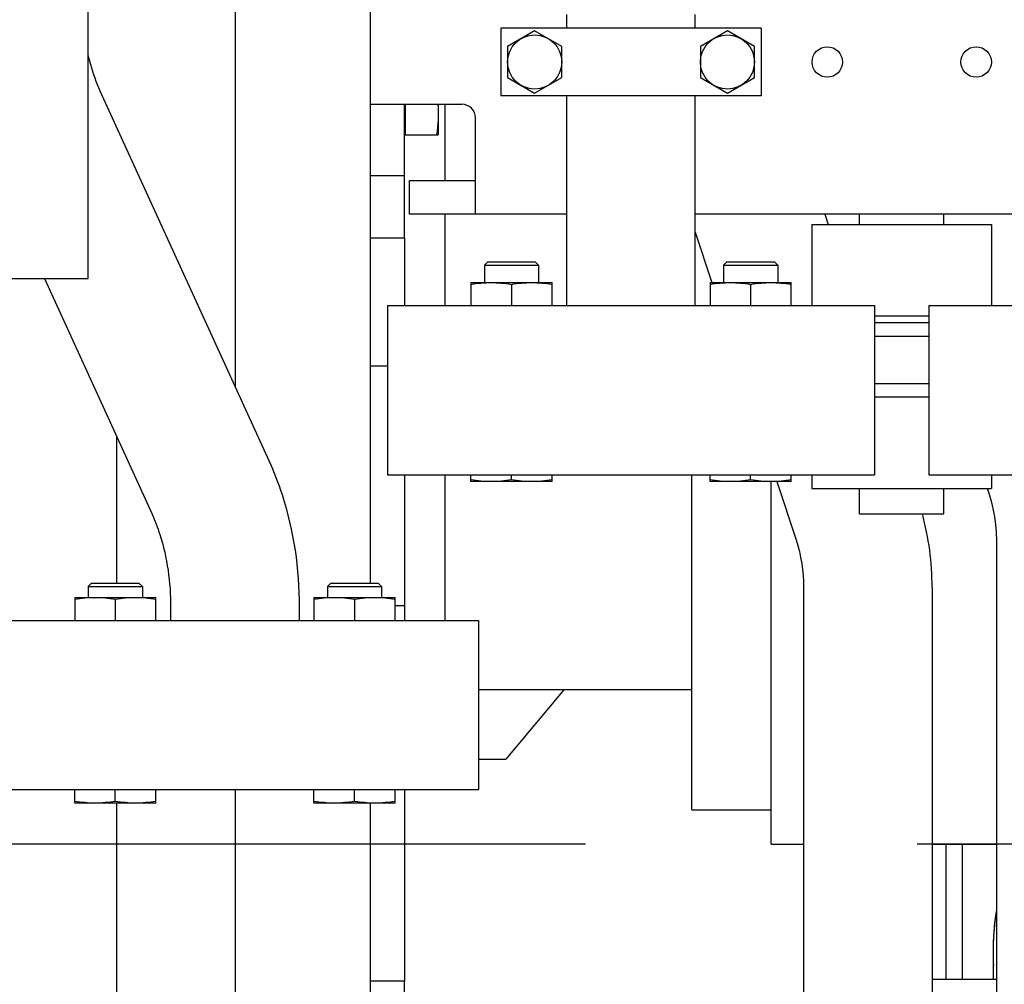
# Model space of a CAD drawing. Header units: millimetres. Extents: x 0 to 1189, y 0 to 841.
# Tile 18 of 106: x 454 to 469, y 169 to 183. Entities that reach past the tile are written whole.
import ezdxf
from ezdxf.enums import TextEntityAlignment as Align

# ---------------------------------------------------------------- set-up
doc = ezdxf.new("R2010")
doc.units = ezdxf.units.MM
doc.header["$LTSCALE"] = 65.395
doc.linetypes.add('CENTER', pattern=[0.6, 0.375, -0.075, 0.075, -0.075])
doc.layers.get('0').update_dxf_attribs({"linetype": 'CONTINUOUS'})
for name, color, linetype in [('1907_734000_04_SIMPLE1_C_ABL1075', 7, 'CONTINUOUS'), ('1907_734000_04_SIMPLE1_T1_C_PBL1076', 7, 'CONTINUOUS'), ('1907_853507_02_PBL1204', 7, 'CONTINUOUS'), ('1907_853700_22_AC_ABL1291', 7, 'CONTINUOUS'), ('1907_853700_22_AC_P01_PBL1292', 7, 'CONTINUOUS'), ('1907_854000_21_SIMPLE1_T1_X_PBL1193', 7, 'CONTINUOUS'), ('1907_854000_21_SIMPLE1_X_ABL1192', 7, 'CONTINUOUS'), ('1997_111200_08_SIMPLE1_A_ABL1093', 7, 'CONTINUOUS'), ('1997_111200_08_SIMPLE1_T3_A_PBL1166', 7, 'CONTINUOUS'), ('32007_040000_TLKS_KS_V_ABL1038', 7, 'CONTINUOUS'), ('32007_041000_TLKS_KS_V_ABL1055', 7, 'CONTINUOUS'), ('32007_060000_TLKS_KGS_ABL1115', 7, 'CONTINUOUS'), ('32007_060000_TLKS_KGS_V_ABL1134', 7, 'CONTINUOUS'), ('32007_061000_TLKS_KGS_ABL1116', 7, 'CONTINUOUS'), ('32007_061000_TLKS_KGS_V_ABL1135', 7, 'CONTINUOUS'), ('32007_633500_01_SIMPLE1_T1_X_PBL1295', 7, 'CONTINUOUS'), ('32007_633500_01_SIMPLE1_X_ABL1294', 7, 'CONTINUOUS'), ('32007_634900_01_SIMPLE1_T1_X_PBL1191', 7, 'CONTINUOUS'), ('32007_634900_01_SIMPLE1_X_ABL1190', 7, 'CONTINUOUS'), ('32007_641400_01_SIMPLE1_T1_X_PBL1183', 7, 'CONTINUOUS'), ('32007_641400_01_SIMPLE1_X_ABL1182', 7, 'CONTINUOUS'), ('32007_644000_02_SIMPLE1_T1_X_PBL1185', 7, 'CONTINUOUS'), ('32007_644000_02_SIMPLE1_X_ABL1184', 7, 'CONTINUOUS'), ('32007_648500_01_SIMPLE1_T1_X_PBL1203', 7, 'CONTINUOUS'), ('32007_648500_01_SIMPLE1_X_ABL1202', 7, 'CONTINUOUS'), ('32007_842000_01_SIMPLE1_T1_X_PBL1148', 7, 'CONTINUOUS'), ('32007_842000_01_SIMPLE1_X_ABL1147', 7, 'CONTINUOUS'), ('32007_853500_03_ABL1117', 7, 'CONTINUOUS'), ('32007_853700_03_ABL1219', 7, 'CONTINUOUS'), ('32007_853700_03_P01_PBL1220', 7, 'CONTINUOUS'), ('32007_853700_04_ABL1142', 7, 'CONTINUOUS'), ('32007_853700_04_P01_PBL1218', 7, 'CONTINUOUS'), ('32007_881500_01_SIMPLE1_T1_X_PBL1201', 7, 'CONTINUOUS'), ('32007_881500_01_SIMPLE1_T2_X_PBL1188', 7, 'CONTINUOUS'), ('32007_881500_01_SIMPLE1_T2_X_PBL1199', 7, 'CONTINUOUS'), ('32007_881500_01_SIMPLE1_T2_X_PBL1200', 7, 'CONTINUOUS'), ('32007_881500_01_SIMPLE1_X_ABL1139', 7, 'CONTINUOUS'), ('32097_000000_TLKS_MARKETING_ABL1032', 7, 'CONTINUOUS'), ('32097_030000_TLKS_V_ABL1033', 7, 'CONTINUOUS'), ('32097_100000_TLKS_V_ABL1070', 7, 'CONTINUOUS'), ('32097_111000_01_SIMPLE1_T1_X_PBL1092', 7, 'CONTINUOUS'), ('32097_111000_01_SIMPLE1_X_ABL1091', 7, 'CONTINUOUS'), ('I4014-M10X80_PBL1279', 7, 'CONTINUOUS'), ('I4014-M10X80_PBL1281', 7, 'CONTINUOUS'), ('I4014-M16X55_PBL1186', 7, 'CONTINUOUS'), ('I4014-M16X55_PBL1187', 7, 'CONTINUOUS'), ('I4014-M16X55_PBL1196', 7, 'CONTINUOUS'), ('I4014-M16X55_PBL1197', 7, 'CONTINUOUS'), ('I4017-M16X70_PBL1205', 7, 'CONTINUOUS'), ('I4032-M16_PBL1118', 7, 'CONTINUOUS'), ('I4032-M16_PBL1120', 7, 'CONTINUOUS'), ('I4032-M16_PBL1122', 7, 'CONTINUOUS'), ('I4032-M16_PBL1123', 7, 'CONTINUOUS'), ('right_6_VBL1028', 7, 'CONTINUOUS'), ('RKD3000-38_PBL1206', 7, 'CONTINUOUS')]:
    doc.layers.add(name, color=color, linetype=linetype)
doc.styles.get("Standard").update_dxf_attribs({"font": 'txt', "width": 0.6})
doc.dimstyles.new('DIMSTYLE_1', dxfattribs={"dimtxt": 3.5, "dimasz": 3.5, "dimexe": 1.8, "dimexo": 0, "dimgap": 0.875, "dimtad": 1, "dimlfac": 20, "dimdsep": 46, "dimtxsty": 'Standard', "dimblk": '_FILLED', "dimblk1": '_FILLED', "dimblk2": '_FILLED', "dimcen": 0.09, "dimadec": 0, "dimazin": 0, "dimtp": 2, "dimtm": 2, "dimtfac": 1, "dimtofl": 0, "dimtmove": 0, "dimatfit": 3, "dimldrblk": '_FILLED', "dimfxl": 1, "dimtolj": 1, "dimarcsym": 0})

# ---------------------------------------------------------------- blocks, each defined once
blk = doc.blocks.new('_FILLED')
at = {"color": 0, "linetype": 'ByBlock'}
blk.add_solid([(0, 0), (-1, 0.1671), (-1, -0.1671)], dxfattribs=at)
blk = doc.blocks.new('*D1')
at = {"color": 2, "linetype": 'Continuous'}
for p, q in [((429.9, 299.247), (510.449, 299.247)), ((508.649, 299.247), (508.649, 234.997)), ((508.649, 170.747), (508.649, 234.997)), ((500.71, 170.747), (510.449, 170.747))]:
    blk.add_line(p, q, dxfattribs=at)
at = {"color": 2, "linetype": 'Continuous', "xscale": 3.5, "yscale": 3.5, "zscale": 3.5}
for p, rotation in [((508.649, 299.247), 90), ((508.649, 170.747), 270)]:
    blk.add_blockref('_FILLED', p, dxfattribs=dict(at, rotation=rotation))
at = {"color": 2, "linetype": 'Continuous', "width": 0.672619}
blk.add_text('2570', height=3.5, rotation=90, dxfattribs=at).set_placement((507.774, 234.997), align=Align.CENTER)
blk = doc.blocks.new('*D17')
at = {"color": 2, "linetype": 'Continuous'}
for p, q in [((404.084, 340.997), (540.449, 340.997)), ((538.649, 340.997), (538.649, 255.872)), ((538.649, 170.747), (538.649, 255.872)), ((500.326, 170.747), (540.449, 170.747))]:
    blk.add_line(p, q, dxfattribs=at)
at = {"color": 2, "linetype": 'Continuous', "xscale": 3.5, "yscale": 3.5, "zscale": 3.5}
for p, rotation in [((538.649, 340.997), 90), ((538.649, 170.747), 270)]:
    blk.add_blockref('_FILLED', p, dxfattribs=dict(at, rotation=rotation))
at = {"color": 2, "linetype": 'Continuous', "width": 0.654762}
blk.add_text('3405', height=3.5, rotation=90, dxfattribs=at).set_placement((537.774, 255.872), align=Align.CENTER)
blk = doc.blocks.new('*D18')
at = {"color": 2, "linetype": 'Continuous'}
for p, q in [((404.084, 322.747), (530.449, 322.747)), ((528.649, 322.747), (528.649, 246.747)), ((528.649, 170.747), (528.649, 246.747)), ((500.472, 170.747), (530.449, 170.747))]:
    blk.add_line(p, q, dxfattribs=at)
at = {"color": 2, "linetype": 'Continuous', "xscale": 3.5, "yscale": 3.5, "zscale": 3.5}
for p, rotation in [((528.649, 322.747), 90), ((528.649, 170.747), 270)]:
    blk.add_blockref('_FILLED', p, dxfattribs=dict(at, rotation=rotation))
at = {"color": 2, "linetype": 'Continuous', "width": 0.672619}
blk.add_text('3040', height=3.5, rotation=90, dxfattribs=at).set_placement((527.774, 246.747), align=Align.CENTER)
blk = doc.blocks.new('*D19')
at = {"color": 2, "linetype": 'Continuous'}
for p, q in [((429.9, 317.747), (520.449, 317.747)), ((518.649, 317.747), (518.649, 244.247)), ((518.649, 170.747), (518.649, 244.247)), ((508.649, 170.747), (520.449, 170.747))]:
    blk.add_line(p, q, dxfattribs=at)
at = {"color": 2, "linetype": 'Continuous', "xscale": 3.5, "yscale": 3.5, "zscale": 3.5}
for p, rotation in [((518.649, 317.747), 90), ((518.649, 170.747), 270)]:
    blk.add_blockref('_FILLED', p, dxfattribs=dict(at, rotation=rotation))
at = {"color": 2, "linetype": 'Continuous', "width": 0.690476}
blk.add_text('2940', height=3.5, rotation=90, dxfattribs=at).set_placement((517.774, 244.247), align=Align.CENTER)
blk = doc.blocks.new('32097_111000_01_SIMPLE1_T1_X_PBL1092', base_point=(318.399, 190.372))
at = {"layer": '32097_111000_01_SIMPLE1_T1_X_PBL1092', "color": 7, "linetype": 'Continuous'}
for p, q in [((457.449, 185.047), (457.449, 177.497)), ((457.449, 171.547), (457.449, 168.122))]:
    blk.add_line(p, q, dxfattribs=at)
blk = doc.blocks.new('32097_111000_01_SIMPLE1_X_ABL1091', base_point=(318.399, 190.372))
at = {"layer": '32097_111000_01_SIMPLE1_T1_X_PBL1092'}
blk.add_blockref('32097_111000_01_SIMPLE1_T1_X_PBL1092', (318.399, 190.372), dxfattribs=at)
blk = doc.blocks.new('1997_111200_08_SIMPLE1_T3_A_PBL1166', base_point=(446.824, 167.595))
at = {"layer": '1997_111200_08_SIMPLE1_T3_A_PBL1166', "color": 7, "linetype": 'Continuous'}
for p, q in [((455.699, 174.597), (455.699, 176.756)), ((455.699, 168.122), (455.699, 171.347))]:
    blk.add_line(p, q, dxfattribs=at)
blk = doc.blocks.new('1997_111200_08_SIMPLE1_A_ABL1093', base_point=(326.649, 195.497))
at = {"layer": '1997_111200_08_SIMPLE1_T3_A_PBL1166'}
blk.add_blockref('1997_111200_08_SIMPLE1_T3_A_PBL1166', (446.824, 167.595), dxfattribs=at)
blk = doc.blocks.new('32097_100000_TLKS_V_ABL1070', base_point=(325.149, 187.522))
at = {"layer": '1997_111200_08_SIMPLE1_A_ABL1093'}
blk.add_blockref('1997_111200_08_SIMPLE1_A_ABL1093', (326.649, 195.497), dxfattribs=at)
at = {"layer": '32097_111000_01_SIMPLE1_X_ABL1091'}
blk.add_blockref('32097_111000_01_SIMPLE1_X_ABL1091', (318.399, 190.372), dxfattribs=at)
blk = doc.blocks.new('32097_030000_TLKS_V_ABL1033', base_point=(293.349, 222.92))
at = {"layer": '32097_100000_TLKS_V_ABL1070'}
blk.add_blockref('32097_100000_TLKS_V_ABL1070', (325.149, 187.522), dxfattribs=at)
blk = doc.blocks.new('1907_734000_04_SIMPLE1_T1_C_PBL1076', base_point=(336.046, 166.122))
at = {"layer": '1907_734000_04_SIMPLE1_T1_C_PBL1076', "color": 2, "linetype": 'CENTER'}
blk.add_line((163.442, 170.747), (508.649, 170.747), dxfattribs=at)
blk = doc.blocks.new('1907_734000_04_SIMPLE1_C_ABL1075', base_point=(336.046, 166.122))
at = {"layer": '1907_734000_04_SIMPLE1_T1_C_PBL1076'}
blk.add_blockref('1907_734000_04_SIMPLE1_T1_C_PBL1076', (336.046, 166.122), dxfattribs=at)
blk = doc.blocks.new('32007_041000_TLKS_KS_V_ABL1055', base_point=(336.046, 202.954))
at = {"layer": '1907_734000_04_SIMPLE1_C_ABL1075'}
blk.add_blockref('1907_734000_04_SIMPLE1_C_ABL1075', (336.046, 166.122), dxfattribs=at)
blk = doc.blocks.new('32007_040000_TLKS_KS_V_ABL1038', base_point=(310.611, 224.442))
at = {"layer": '32007_041000_TLKS_KS_V_ABL1055'}
blk.add_blockref('32007_041000_TLKS_KS_V_ABL1055', (336.046, 202.954), dxfattribs=at)
blk = doc.blocks.new('I4032-M16_PBL1118', base_point=(459.213, 174.217))
at = {"layer": 'I4032-M16_PBL1118', "color": 7, "linetype": 'Continuous'}
for p, q in [((458.613, 174.387), (458.613, 174.387)), ((458.613, 174.387), (459.812, 174.387)), ((458.613, 174.387), (458.613, 174.047)), ((459.213, 174.362), (459.213, 174.047)), ((459.813, 174.387), (459.812, 174.387)), ((459.813, 174.047), (459.813, 174.387))]:
    blk.add_line(p, q, dxfattribs=at)
for points in [[(458.613, 174.362), (458.712, 174.378), (458.913, 174.397), (459.114, 174.378), (459.213, 174.362)], [(459.213, 174.362), (459.312, 174.378), (459.513, 174.397), (459.714, 174.378), (459.813, 174.362)]]:
    blk.add_open_spline(points, degree=3, dxfattribs=at)
blk = doc.blocks.new('I4032-M16_PBL1120', base_point=(455.677, 174.217))
at = {"layer": 'I4032-M16_PBL1120', "color": 7, "linetype": 'Continuous'}
for p, q in [((455.077, 174.387), (455.078, 174.387)), ((455.077, 174.387), (455.077, 174.047)), ((455.078, 174.387), (456.277, 174.387)), ((455.677, 174.362), (455.677, 174.047)), ((456.277, 174.387), (456.277, 174.387)), ((456.277, 174.047), (456.277, 174.387))]:
    blk.add_line(p, q, dxfattribs=at)
for points in [[(455.077, 174.362), (455.176, 174.378), (455.377, 174.397), (455.578, 174.378), (455.677, 174.362)], [(455.677, 174.362), (455.776, 174.378), (455.977, 174.397), (456.178, 174.378), (456.277, 174.362)]]:
    blk.add_open_spline(points, degree=3, dxfattribs=at)
blk = doc.blocks.new('I4032-M16_PBL1122', base_point=(465.067, 178.867))
at = {"layer": 'I4032-M16_PBL1122', "color": 7, "linetype": 'Continuous'}
for p, q in [((464.467, 179.037), (464.468, 179.037)), ((464.467, 179.037), (464.467, 178.697)), ((464.468, 179.037), (465.667, 179.037)), ((465.067, 179.012), (465.067, 178.697)), ((465.667, 179.037), (465.667, 179.037)), ((465.667, 178.697), (465.667, 179.037))]:
    blk.add_line(p, q, dxfattribs=at)
for points in [[(464.467, 179.012), (464.566, 179.028), (464.767, 179.047), (464.968, 179.028), (465.067, 179.012)], [(465.067, 179.012), (465.166, 179.028), (465.367, 179.047), (465.568, 179.028), (465.667, 179.012)]]:
    blk.add_open_spline(points, degree=3, dxfattribs=at)
blk = doc.blocks.new('I4032-M16_PBL1123', base_point=(461.532, 178.867))
at = {"layer": 'I4032-M16_PBL1123', "color": 7, "linetype": 'Continuous'}
for p, q in [((460.932, 179.037), (460.932, 179.037)), ((460.932, 179.037), (462.131, 179.037)), ((460.932, 179.037), (460.932, 178.697)), ((461.532, 179.012), (461.532, 178.697)), ((462.132, 179.037), (462.131, 179.037)), ((462.132, 178.697), (462.132, 179.037))]:
    blk.add_line(p, q, dxfattribs=at)
for points in [[(460.932, 179.012), (461.031, 179.028), (461.232, 179.047), (461.433, 179.028), (461.532, 179.012)], [(461.532, 179.012), (461.631, 179.028), (461.832, 179.047), (462.033, 179.028), (462.132, 179.012)]]:
    blk.add_open_spline(points, degree=3, dxfattribs=at)
blk = doc.blocks.new('32007_853700_04_P01_PBL1218', base_point=(461.937, 166.914))
at = {"layer": '32007_853700_04_P01_PBL1218', "color": 7, "linetype": 'Continuous'}
for p, q in [((466.162, 180.047), (466.211, 179.898)), ((464.249, 179.783), (464.494, 179.037)), ((465.456, 176.097), (465.738, 175.236)), ((465.849, 174.534), (465.849, 168.122)), ((467.749, 174.534), (467.749, 168.122))]:
    blk.add_line(p, q, dxfattribs=at)
blk.add_arc((463.566, 174.533), 4.183, 0.0169, 15.1262, dxfattribs=at)
blk.add_open_spline([(465.738, 175.236), (465.812, 175.011), (465.849, 174.771), (465.849, 174.534)], degree=3, dxfattribs=at)
blk = doc.blocks.new('32007_853700_04_ABL1142', base_point=(461.562, 166.205))
at = {"layer": '32007_853700_04_P01_PBL1218'}
blk.add_blockref('32007_853700_04_P01_PBL1218', (461.937, 166.914), dxfattribs=at)
blk = doc.blocks.new('I4014-M16X55_PBL1186', base_point=(459.213, 172.972))
at = {"layer": 'I4014-M16X55_PBL1186', "color": 7, "linetype": 'Continuous'}
for p, q in [((458.863, 174.597), (458.813, 174.547)), ((458.813, 174.547), (459.613, 174.547)), ((458.813, 174.547), (458.813, 174.387)), ((458.863, 174.597), (459.563, 174.597)), ((459.563, 174.597), (459.613, 174.547)), ((459.613, 174.547), (459.613, 174.387)), ((458.613, 171.347), (458.613, 171.547)), ((459.213, 171.372), (459.213, 171.547)), ((459.813, 171.347), (459.813, 171.547)), ((459.813, 171.347), (458.613, 171.347))]:
    blk.add_line(p, q, dxfattribs=at)
for points in [[(458.913, 171.347), (458.812, 171.347), (458.712, 171.357), (458.613, 171.372)], [(459.213, 171.372), (459.114, 171.357), (459.013, 171.347), (458.913, 171.347)], [(459.513, 171.347), (459.412, 171.347), (459.312, 171.357), (459.213, 171.372)], [(459.813, 171.372), (459.714, 171.357), (459.613, 171.347), (459.513, 171.347)]]:
    blk.add_open_spline(points, degree=3, dxfattribs=at)
blk = doc.blocks.new('I4014-M16X55_PBL1187', base_point=(455.677, 172.972))
at = {"layer": 'I4014-M16X55_PBL1187', "color": 7, "linetype": 'Continuous'}
for p, q in [((455.327, 174.597), (455.277, 174.547)), ((455.277, 174.547), (456.077, 174.547)), ((455.277, 174.547), (455.277, 174.387)), ((455.327, 174.597), (456.027, 174.597)), ((456.027, 174.597), (456.077, 174.547)), ((456.077, 174.547), (456.077, 174.387)), ((455.077, 171.347), (455.077, 171.547)), ((455.677, 171.372), (455.677, 171.547)), ((456.277, 171.347), (456.277, 171.547)), ((456.277, 171.347), (455.077, 171.347))]:
    blk.add_line(p, q, dxfattribs=at)
for points in [[(455.377, 171.347), (455.277, 171.347), (455.176, 171.357), (455.077, 171.372)], [(455.677, 171.372), (455.578, 171.357), (455.477, 171.347), (455.377, 171.347)], [(455.977, 171.347), (455.877, 171.347), (455.776, 171.357), (455.677, 171.372)], [(456.277, 171.372), (456.178, 171.357), (456.077, 171.347), (455.977, 171.347)]]:
    blk.add_open_spline(points, degree=3, dxfattribs=at)
blk = doc.blocks.new('I4014-M16X55_PBL1196', base_point=(465.067, 177.722))
at = {"layer": 'I4014-M16X55_PBL1196', "color": 7, "linetype": 'Continuous'}
for p, q in [((464.717, 179.347), (464.667, 179.297)), ((464.667, 179.297), (465.467, 179.297)), ((464.667, 179.297), (464.667, 179.037)), ((464.717, 179.347), (465.417, 179.347)), ((465.417, 179.347), (465.467, 179.297)), ((465.467, 179.297), (465.467, 179.037)), ((464.467, 176.097), (464.467, 176.197)), ((465.667, 176.097), (464.467, 176.097)), ((465.067, 176.122), (465.067, 176.197)), ((465.667, 176.097), (465.667, 176.197))]:
    blk.add_line(p, q, dxfattribs=at)
for points in [[(464.767, 176.097), (464.667, 176.097), (464.566, 176.107), (464.467, 176.122)], [(465.067, 176.122), (464.968, 176.107), (464.868, 176.097), (464.767, 176.097)], [(465.367, 176.097), (465.267, 176.097), (465.166, 176.107), (465.067, 176.122)], [(465.667, 176.122), (465.568, 176.107), (465.468, 176.097), (465.367, 176.097)]]:
    blk.add_open_spline(points, degree=3, dxfattribs=at)
blk = doc.blocks.new('I4014-M16X55_PBL1197', base_point=(461.532, 177.722))
at = {"layer": 'I4014-M16X55_PBL1197', "color": 7, "linetype": 'Continuous'}
for p, q in [((461.182, 179.347), (461.132, 179.297)), ((461.132, 179.297), (461.932, 179.297)), ((461.132, 179.297), (461.132, 179.037)), ((461.182, 179.347), (461.882, 179.347)), ((461.882, 179.347), (461.932, 179.297)), ((461.932, 179.297), (461.932, 179.037)), ((460.932, 176.097), (460.932, 176.197)), ((462.132, 176.097), (460.932, 176.097)), ((461.532, 176.122), (461.532, 176.197)), ((462.132, 176.097), (462.132, 176.197))]:
    blk.add_line(p, q, dxfattribs=at)
for points in [[(461.232, 176.097), (461.131, 176.097), (461.031, 176.107), (460.932, 176.122)], [(461.532, 176.122), (461.433, 176.107), (461.332, 176.097), (461.232, 176.097)], [(461.832, 176.097), (461.731, 176.097), (461.631, 176.107), (461.532, 176.122)], [(462.132, 176.122), (462.033, 176.107), (461.932, 176.097), (461.832, 176.097)]]:
    blk.add_open_spline(points, degree=3, dxfattribs=at)
blk = doc.blocks.new('1907_853507_02_PBL1204', base_point=(467.799, 182.547))
at = {"layer": '1907_853507_02_PBL1204', "color": 7, "linetype": 'Continuous'}
for p, q in [((459.449, 183.047), (459.449, 185.047)), ((459.949, 183.047), (459.949, 185.047)), ((462.35, 183.047), (459.449, 183.047)), ((459.449, 180.622), (459.449, 183.047)), ((470.349, 183.047), (464.25, 183.047)), ((475.849, 183.047), (472.249, 183.047)), ((476.149, 180.047), (476.149, 182.747)), ((459.449, 181.672), (460.799, 181.672)), ((459.949, 180.622), (459.949, 181.672)), ((460.999, 180.047), (460.999, 181.472)), ((459.449, 180.622), (459.949, 180.622)), ((460.024, 180.547), (460.999, 180.547)), ((460.024, 180.047), (460.024, 180.547)), ((462.349, 180.047), (460.024, 180.047)), ((470.349, 180.047), (464.249, 180.047)), ((476.149, 180.047), (472.249, 180.047))]:
    blk.add_line(p, q, dxfattribs=at)
for centre, radius in [((466.199, 182.297), 0.225), ((468.399, 182.297), 0.225), ((474.199, 182.297), 0.225), ((475.574, 182.297), 0.275)]:
    blk.add_circle(centre, radius, dxfattribs=at)
for centre, radius in [((475.849, 182.747), 0.3), ((460.799, 181.472), 0.2)]:
    blk.add_arc(centre, radius, 0, 90, dxfattribs=at)
blk = doc.blocks.new('I4017-M16X70_PBL1205', base_point=(460.199, 181.447))
at = {"layer": 'I4017-M16X70_PBL1205', "color": 7, "linetype": 'Continuous'}
for p, q in [((459.959, 181.672), (459.959, 181.222)), ((460.449, 181.672), (460.449, 181.223)), ((459.959, 181.26), (459.949, 181.26)), ((459.959, 181.222), (460.449, 181.222)), ((460.449, 181.22), (460.449, 181.223))]:
    blk.add_line(p, q, dxfattribs=at)
blk.add_open_spline([(460.443, 181.673), (460.456, 181.523), (460.447, 181.371), (460.424, 181.222)], degree=3, dxfattribs=at)
blk = doc.blocks.new('RKD3000-38_PBL1206', base_point=(463.299, 182.297))
at = {"layer": 'RKD3000-38_PBL1206', "color": 7, "linetype": 'Continuous'}
for p, q in [((465.224, 182.797), (461.374, 182.797)), ((461.374, 182.797), (461.374, 181.797)), ((465.224, 182.797), (465.224, 181.797)), ((465.224, 181.797), (461.374, 181.797))]:
    blk.add_line(p, q, dxfattribs=at)
blk = doc.blocks.new('32007_853700_03_P01_PBL1220', base_point=(466.474, 173.965))
at = {"layer": '32007_853700_03_P01_PBL1220', "color": 7, "linetype": 'Continuous'}
for p, q in [((462.349, 182.797), (462.349, 183.001)), ((464.249, 182.797), (464.249, 182.999)), ((462.349, 178.697), (462.349, 181.797)), ((464.249, 178.697), (464.249, 181.797)), ((468.562, 175.998), (468.581, 175.943)), ((468.699, 175.217), (468.699, 168.122))]:
    blk.add_line(p, q, dxfattribs=at)
blk.add_open_spline([(468.581, 175.943), (468.64, 175.768), (468.69, 175.524), (468.699, 175.279), (468.699, 175.217)], degree=3, knots=[0, 0, 0, 0, 0.748179, 1, 1, 1, 1], dxfattribs=at)
blk = doc.blocks.new('32007_853700_03_ABL1219', base_point=(466.474, 173.965))
at = {"layer": '32007_853700_03_P01_PBL1220'}
blk.add_blockref('32007_853700_03_P01_PBL1220', (466.474, 173.965), dxfattribs=at)
blk = doc.blocks.new('I4014-M10X80_PBL1279', base_point=(461.874, 182.297))
at = {"layer": 'I4014-M10X80_PBL1279', "color": 7, "linetype": 'Continuous'}
for p, q in [((461.874, 182.759), (461.474, 182.528)), ((462.274, 182.528), (461.874, 182.759)), ((461.474, 182.528), (461.474, 182.067)), ((462.274, 182.067), (462.274, 182.528)), ((461.474, 182.067), (461.874, 181.836)), ((461.874, 181.836), (462.274, 182.067))]:
    blk.add_line(p, q, dxfattribs=at)
blk.add_circle((461.874, 182.297), 0.4, dxfattribs=at)
blk = doc.blocks.new('I4014-M10X80_PBL1281', base_point=(464.724, 182.297))
at = {"layer": 'I4014-M10X80_PBL1281', "color": 7, "linetype": 'Continuous'}
for p, q in [((464.724, 182.759), (464.324, 182.528)), ((465.124, 182.528), (464.724, 182.759)), ((464.324, 182.528), (464.324, 182.067)), ((465.124, 182.067), (465.124, 182.528)), ((464.324, 182.067), (464.724, 181.836)), ((464.724, 181.836), (465.124, 182.067))]:
    blk.add_line(p, q, dxfattribs=at)
blk.add_circle((464.724, 182.297), 0.4, dxfattribs=at)
blk = doc.blocks.new('1907_853700_22_AC_P01_PBL1292', base_point=(456.512, 178.224))
at = {"layer": '1907_853700_22_AC_P01_PBL1292', "color": 7, "linetype": 'Continuous'}
for p, q in [((455.45, 181.873), (457.948, 176.407)), ((454.629, 179.097), (456.22, 175.617)), ((456.495, 174.245), (456.495, 174.047)), ((458.395, 174.245), (458.395, 174.047))]:
    blk.add_line(p, q, dxfattribs=at)
for points, knots in [([(455.271, 182.4), (455.283, 182.352), (455.33, 182.173), (455.393, 181.997), (455.45, 181.873)], [0, 0, 0, 0, 0.262965, 1, 1, 1, 1]), ([(457.948, 176.407), (458.022, 176.244), (458.288, 175.553), (458.395, 174.805), (458.395, 174.245)], [0, 0, 0, 0, 0.242428, 1, 1, 1, 1]), ([(456.22, 175.617), (456.264, 175.52), (456.431, 175.081), (456.495, 174.607), (456.495, 174.245)], [0, 0, 0, 0, 0.228614, 1, 1, 1, 1])]:
    blk.add_open_spline(points, degree=3, knots=knots, dxfattribs=at)
blk = doc.blocks.new('1907_853700_22_AC_ABL1291', base_point=(456.512, 178.224))
at = {"layer": '1907_853700_22_AC_P01_PBL1292'}
blk.add_blockref('1907_853700_22_AC_P01_PBL1292', (456.512, 178.224), dxfattribs=at)
blk = doc.blocks.new('32007_853500_03_ABL1117', base_point=(467.061, 199.122))
at = {"layer": '1907_853507_02_PBL1204'}
blk.add_blockref('1907_853507_02_PBL1204', (467.799, 182.547), dxfattribs=at)
at = {"layer": '1907_853700_22_AC_ABL1291'}
blk.add_blockref('1907_853700_22_AC_ABL1291', (456.512, 178.224), dxfattribs=at)
at = {"layer": '32007_853700_03_ABL1219'}
blk.add_blockref('32007_853700_03_ABL1219', (466.474, 173.965), dxfattribs=at)
at = {"layer": '32007_853700_04_ABL1142'}
blk.add_blockref('32007_853700_04_ABL1142', (461.562, 166.205), dxfattribs=at)
at = {"layer": 'I4014-M10X80_PBL1279'}
blk.add_blockref('I4014-M10X80_PBL1279', (461.874, 182.297), dxfattribs=at)
at = {"layer": 'I4014-M10X80_PBL1281'}
blk.add_blockref('I4014-M10X80_PBL1281', (464.724, 182.297), dxfattribs=at)
at = {"layer": 'I4014-M16X55_PBL1186'}
blk.add_blockref('I4014-M16X55_PBL1186', (459.213, 172.972), dxfattribs=at)
at = {"layer": 'I4014-M16X55_PBL1187'}
blk.add_blockref('I4014-M16X55_PBL1187', (455.677, 172.972), dxfattribs=at)
at = {"layer": 'I4014-M16X55_PBL1196'}
blk.add_blockref('I4014-M16X55_PBL1196', (465.067, 177.722), dxfattribs=at)
at = {"layer": 'I4014-M16X55_PBL1197'}
blk.add_blockref('I4014-M16X55_PBL1197', (461.532, 177.722), dxfattribs=at)
at = {"layer": 'I4017-M16X70_PBL1205'}
blk.add_blockref('I4017-M16X70_PBL1205', (460.199, 181.447), dxfattribs=at)
at = {"layer": 'I4032-M16_PBL1118'}
blk.add_blockref('I4032-M16_PBL1118', (459.213, 174.217), dxfattribs=at)
at = {"layer": 'I4032-M16_PBL1120'}
blk.add_blockref('I4032-M16_PBL1120', (455.677, 174.217), dxfattribs=at)
at = {"layer": 'I4032-M16_PBL1122'}
blk.add_blockref('I4032-M16_PBL1122', (465.067, 178.867), dxfattribs=at)
at = {"layer": 'I4032-M16_PBL1123'}
blk.add_blockref('I4032-M16_PBL1123', (461.532, 178.867), dxfattribs=at)
at = {"layer": 'RKD3000-38_PBL1206'}
blk.add_blockref('RKD3000-38_PBL1206', (463.299, 182.297), dxfattribs=at)
blk = doc.blocks.new('32007_061000_TLKS_KGS_ABL1116', base_point=(467.061, 199.122))
at = {"layer": '32007_853500_03_ABL1117'}
blk.add_blockref('32007_853500_03_ABL1117', (467.061, 199.122), dxfattribs=at)
blk = doc.blocks.new('32007_060000_TLKS_KGS_ABL1115', base_point=(467.061, 199.122))
at = {"layer": '32007_061000_TLKS_KGS_ABL1116'}
blk.add_blockref('32007_061000_TLKS_KGS_ABL1116', (467.061, 199.122), dxfattribs=at)
blk = doc.blocks.new('32007_881500_01_SIMPLE1_T2_X_PBL1188', base_point=(457.444, 172.797))
at = {"layer": '32007_881500_01_SIMPLE1_T2_X_PBL1188', "color": 7, "linetype": 'Continuous'}
for p, q in [((453.844, 174.047), (461.044, 174.047)), ((453.844, 174.047), (453.844, 171.547)), ((461.044, 174.047), (461.044, 171.547)), ((453.844, 171.547), (461.044, 171.547))]:
    blk.add_line(p, q, dxfattribs=at)
blk = doc.blocks.new('32007_881500_01_SIMPLE1_T2_X_PBL1199', base_point=(463.299, 177.447))
at = {"layer": '32007_881500_01_SIMPLE1_T2_X_PBL1199', "color": 7, "linetype": 'Continuous'}
for p, q in [((459.699, 178.697), (466.899, 178.697)), ((459.699, 178.697), (459.699, 176.197)), ((466.899, 178.697), (466.899, 176.197)), ((459.699, 176.197), (466.899, 176.197))]:
    blk.add_line(p, q, dxfattribs=at)
blk = doc.blocks.new('32007_881500_01_SIMPLE1_T2_X_PBL1200', base_point=(471.299, 177.447))
at = {"layer": '32007_881500_01_SIMPLE1_T2_X_PBL1200', "color": 7, "linetype": 'Continuous'}
for p, q in [((467.699, 178.697), (474.899, 178.697)), ((467.699, 178.697), (467.699, 176.197)), ((474.899, 178.697), (474.899, 176.197)), ((467.699, 176.197), (474.899, 176.197))]:
    blk.add_line(p, q, dxfattribs=at)
blk = doc.blocks.new('32007_881500_01_SIMPLE1_T1_X_PBL1201', base_point=(446.699, 188.097))
at = {"layer": '32007_881500_01_SIMPLE1_T1_X_PBL1201', "color": 7, "linetype": 'Continuous'}
for p, q in [((455.274, 179.097), (455.274, 197.097)), ((438.124, 179.097), (455.274, 179.097))]:
    blk.add_line(p, q, dxfattribs=at)
blk = doc.blocks.new('32007_881500_01_SIMPLE1_X_ABL1139', base_point=(464.187, 170.98))
at = {"layer": '32007_881500_01_SIMPLE1_T1_X_PBL1201'}
blk.add_blockref('32007_881500_01_SIMPLE1_T1_X_PBL1201', (446.699, 188.097), dxfattribs=at)
at = {"layer": '32007_881500_01_SIMPLE1_T2_X_PBL1188'}
blk.add_blockref('32007_881500_01_SIMPLE1_T2_X_PBL1188', (457.444, 172.797), dxfattribs=at)
at = {"layer": '32007_881500_01_SIMPLE1_T2_X_PBL1199'}
blk.add_blockref('32007_881500_01_SIMPLE1_T2_X_PBL1199', (463.299, 177.447), dxfattribs=at)
at = {"layer": '32007_881500_01_SIMPLE1_T2_X_PBL1200'}
blk.add_blockref('32007_881500_01_SIMPLE1_T2_X_PBL1200', (471.299, 177.447), dxfattribs=at)
blk = doc.blocks.new('32007_842000_01_SIMPLE1_T1_X_PBL1148', base_point=(473.047, 160.158))
at = {"layer": '32007_842000_01_SIMPLE1_T1_X_PBL1148', "color": 7, "linetype": 'Continuous'}
for p, q in [((462.308, 173.022), (461.449, 171.997)), ((461.044, 171.997), (461.449, 171.997)), ((467.949, 170.743), (467.949, 168.741)), ((468.199, 168.741), (468.199, 170.743)), ((468.65, 169.139), (468.65, 168.741)), ((468.699, 168.741), (467.749, 168.741))]:
    blk.add_line(p, q, dxfattribs=at)
for centre, radius, start, end in [((472.704, 169.139), 4.054, 171.103, 179.9984), ((472.696, 169.14), 4.047, 171.6544, 177.2945), ((472.708, 169.139), 4.058, 177.2968, 182.7031)]:
    blk.add_arc(centre, radius, start, end, dxfattribs=at)
blk = doc.blocks.new('32007_842000_01_SIMPLE1_X_ABL1147', base_point=(473.047, 160.158))
at = {"layer": '32007_842000_01_SIMPLE1_T1_X_PBL1148'}
blk.add_blockref('32007_842000_01_SIMPLE1_T1_X_PBL1148', (473.047, 160.158), dxfattribs=at)
blk = doc.blocks.new('32007_641400_01_SIMPLE1_T1_X_PBL1183', base_point=(459.699, 160.358))
at = {"layer": '32007_641400_01_SIMPLE1_T1_X_PBL1183', "color": 7, "linetype": 'Continuous'}
for p, q in [((459.949, 168.718), (459.449, 168.718)), ((459.949, 168.122), (459.949, 168.718))]:
    blk.add_line(p, q, dxfattribs=at)
blk = doc.blocks.new('32007_641400_01_SIMPLE1_X_ABL1182', base_point=(459.699, 160.358))
at = {"layer": '32007_641400_01_SIMPLE1_T1_X_PBL1183'}
blk.add_blockref('32007_641400_01_SIMPLE1_T1_X_PBL1183', (459.699, 160.358), dxfattribs=at)
blk = doc.blocks.new('32007_644000_02_SIMPLE1_T1_X_PBL1185', base_point=(465.887, 179.038))
at = {"layer": '32007_644000_02_SIMPLE1_T1_X_PBL1185', "color": 7, "linetype": 'Continuous'}
for p, q in [((460.549, 181.672), (460.549, 180.547)), ((460.549, 180.047), (460.549, 178.697)), ((460.549, 176.197), (460.549, 174.047)), ((464.199, 171.247), (464.199, 176.197)), ((465.372, 170.743), (465.372, 176.097)), ((464.199, 173.022), (461.044, 173.022)), ((464.199, 171.247), (465.372, 171.247)), ((465.372, 170.743), (465.849, 170.743)), ((467.749, 170.743), (468.699, 170.743))]:
    blk.add_line(p, q, dxfattribs=at)
blk = doc.blocks.new('32007_644000_02_SIMPLE1_X_ABL1184', base_point=(466.074, 179.038))
at = {"layer": '32007_644000_02_SIMPLE1_T1_X_PBL1185'}
blk.add_blockref('32007_644000_02_SIMPLE1_T1_X_PBL1185', (465.887, 179.038), dxfattribs=at)
blk = doc.blocks.new('32007_634900_01_SIMPLE1_T1_X_PBL1191', base_point=(459.699, 174.208))
at = {"layer": '32007_634900_01_SIMPLE1_T1_X_PBL1191', "color": 7, "linetype": 'Continuous'}
for p, q in [((459.949, 179.698), (459.949, 178.697)), ((459.449, 177.81), (459.699, 177.81)), ((459.949, 176.197), (459.949, 174.047)), ((459.813, 174.268), (459.949, 174.268)), ((459.949, 171.547), (459.949, 168.718))]:
    blk.add_line(p, q, dxfattribs=at)
blk = doc.blocks.new('32007_634900_01_SIMPLE1_X_ABL1190', base_point=(459.699, 174.208))
at = {"layer": '32007_634900_01_SIMPLE1_T1_X_PBL1191'}
blk.add_blockref('32007_634900_01_SIMPLE1_T1_X_PBL1191', (459.699, 174.208), dxfattribs=at)
blk = doc.blocks.new('1907_854000_21_SIMPLE1_T1_X_PBL1193', base_point=(463.038, 205.224))
at = {"layer": '1907_854000_21_SIMPLE1_T1_X_PBL1193', "color": 7, "linetype": 'Continuous'}
for p, q in [((466.674, 179.898), (466.674, 180.047)), ((467.924, 179.898), (467.924, 180.047)), ((465.971, 179.898), (468.627, 179.898)), ((465.971, 179.898), (465.971, 178.697)), ((468.627, 179.898), (468.627, 178.697)), ((466.899, 178.548), (467.699, 178.548)), ((466.899, 178.448), (467.699, 178.448)), ((466.899, 178.248), (467.699, 178.248)), ((466.899, 177.548), (467.699, 177.548)), ((466.899, 177.348), (467.699, 177.348)), ((465.971, 176.197), (465.971, 175.998)), ((468.627, 176.197), (468.627, 175.998)), ((465.971, 175.998), (468.627, 175.998)), ((466.674, 175.622), (466.674, 175.998)), ((467.924, 175.622), (467.924, 175.998)), ((466.674, 175.622), (467.924, 175.622))]:
    blk.add_line(p, q, dxfattribs=at)
blk = doc.blocks.new('1907_854000_21_SIMPLE1_X_ABL1192', base_point=(463.038, 205.224))
at = {"layer": '1907_854000_21_SIMPLE1_T1_X_PBL1193'}
blk.add_blockref('1907_854000_21_SIMPLE1_T1_X_PBL1193', (463.038, 205.224), dxfattribs=at)
blk = doc.blocks.new('32007_648500_01_SIMPLE1_T1_X_PBL1203', base_point=(459.699, 188.503))
at = {"layer": '32007_648500_01_SIMPLE1_T1_X_PBL1203', "color": 7, "linetype": 'Continuous'}
for p, q in [((459.949, 179.698), (459.949, 180.622)), ((459.449, 179.698), (459.949, 179.698))]:
    blk.add_line(p, q, dxfattribs=at)
blk = doc.blocks.new('32007_648500_01_SIMPLE1_X_ABL1202', base_point=(459.699, 188.503))
at = {"layer": '32007_648500_01_SIMPLE1_T1_X_PBL1203'}
blk.add_blockref('32007_648500_01_SIMPLE1_T1_X_PBL1203', (459.699, 188.503), dxfattribs=at)
blk = doc.blocks.new('32007_633500_01_SIMPLE1_T1_X_PBL1295', base_point=(459.449, 171.872))
at = {"layer": '32007_633500_01_SIMPLE1_T1_X_PBL1295', "color": 7, "linetype": 'Continuous'}
for p, q in [((459.449, 174.597), (459.449, 181.285)), ((459.449, 168.122), (459.449, 171.347))]:
    blk.add_line(p, q, dxfattribs=at)
blk = doc.blocks.new('32007_633500_01_SIMPLE1_X_ABL1294', base_point=(459.449, 171.872))
at = {"layer": '32007_633500_01_SIMPLE1_T1_X_PBL1295'}
blk.add_blockref('32007_633500_01_SIMPLE1_T1_X_PBL1295', (459.449, 171.872), dxfattribs=at)
blk = doc.blocks.new('32007_061000_TLKS_KGS_V_ABL1135', base_point=(439.599, 204.622))
at = {"layer": '1907_854000_21_SIMPLE1_X_ABL1192'}
blk.add_blockref('1907_854000_21_SIMPLE1_X_ABL1192', (463.038, 205.224), dxfattribs=at)
at = {"layer": '32007_633500_01_SIMPLE1_X_ABL1294'}
blk.add_blockref('32007_633500_01_SIMPLE1_X_ABL1294', (459.449, 171.872), dxfattribs=at)
at = {"layer": '32007_634900_01_SIMPLE1_X_ABL1190'}
blk.add_blockref('32007_634900_01_SIMPLE1_X_ABL1190', (459.699, 174.208), dxfattribs=at)
at = {"layer": '32007_641400_01_SIMPLE1_X_ABL1182'}
blk.add_blockref('32007_641400_01_SIMPLE1_X_ABL1182', (459.699, 160.358), dxfattribs=at)
at = {"layer": '32007_644000_02_SIMPLE1_X_ABL1184'}
blk.add_blockref('32007_644000_02_SIMPLE1_X_ABL1184', (466.074, 179.038), dxfattribs=at)
at = {"layer": '32007_648500_01_SIMPLE1_X_ABL1202'}
blk.add_blockref('32007_648500_01_SIMPLE1_X_ABL1202', (459.699, 188.503), dxfattribs=at)
at = {"layer": '32007_842000_01_SIMPLE1_X_ABL1147'}
blk.add_blockref('32007_842000_01_SIMPLE1_X_ABL1147', (473.047, 160.158), dxfattribs=at)
at = {"layer": '32007_881500_01_SIMPLE1_X_ABL1139'}
blk.add_blockref('32007_881500_01_SIMPLE1_X_ABL1139', (464.187, 170.98), dxfattribs=at)
blk = doc.blocks.new('32007_060000_TLKS_KGS_V_ABL1134', base_point=(439.599, 204.622))
at = {"layer": '32007_061000_TLKS_KGS_V_ABL1135'}
blk.add_blockref('32007_061000_TLKS_KGS_V_ABL1135', (439.599, 204.622), dxfattribs=at)
blk = doc.blocks.new('32097_000000_TLKS_MARKETING_ABL1032', base_point=(307.899, 222.92))
at = {"layer": '32007_040000_TLKS_KS_V_ABL1038'}
blk.add_blockref('32007_040000_TLKS_KS_V_ABL1038', (310.611, 224.442), dxfattribs=at)
at = {"layer": '32007_060000_TLKS_KGS_ABL1115'}
blk.add_blockref('32007_060000_TLKS_KGS_ABL1115', (467.061, 199.122), dxfattribs=at)
at = {"layer": '32007_060000_TLKS_KGS_V_ABL1134'}
blk.add_blockref('32007_060000_TLKS_KGS_V_ABL1134', (439.599, 204.622), dxfattribs=at)
at = {"layer": '32097_030000_TLKS_V_ABL1033'}
blk.add_blockref('32097_030000_TLKS_V_ABL1033', (293.349, 222.92), dxfattribs=at)
blk = doc.blocks.new('RIGHT_6_VBL1028', base_point=(300.492, 222.92))
at = {"layer": '32097_000000_TLKS_MARKETING_ABL1032'}
blk.add_blockref('32097_000000_TLKS_MARKETING_ABL1032', (307.899, 222.92), dxfattribs=at)

msp = doc.modelspace()

# ---------------------------------------------------------------- block references
at = {"layer": 'right_6_VBL1028'}
msp.add_blockref('RIGHT_6_VBL1028', (300.492, 222.92038), dxfattribs=at)

# ---------------------------------------------------------------- dimensions: what is measured, and where the dimension line sits
at = {"color": 2, "linetype": 'Continuous'}
for base, p1, p2, picture, middle in [((538.6495, 340.99748), (500.3265, 170.74748), (404.0845, 340.99748), '*D17', (538.6495, 255.53914)), ((528.6495, 322.74748), (500.47211, 170.74748), (404.0845, 322.74748), '*D18', (528.6495, 246.41414)), ((518.6495, 317.74748), (508.6495, 170.74748), (429.9005, 317.74748), '*D19', (518.6495, 243.91414)), ((508.6495, 299.24748), (500.70991, 170.74748), (429.9005, 299.24748), '*D1', (508.6495, 234.66413))]:
    dim = msp.add_linear_dim(base=base, p1=p1, p2=p2, angle=90, dimstyle='DIMSTYLE_1', dxfattribs=at)
    dim.commit()
    dim.dimension.update_dxf_attribs({"geometry": picture, "text_midpoint": middle, "dimtype": 160})

doc.saveas('drawing.dxf')
